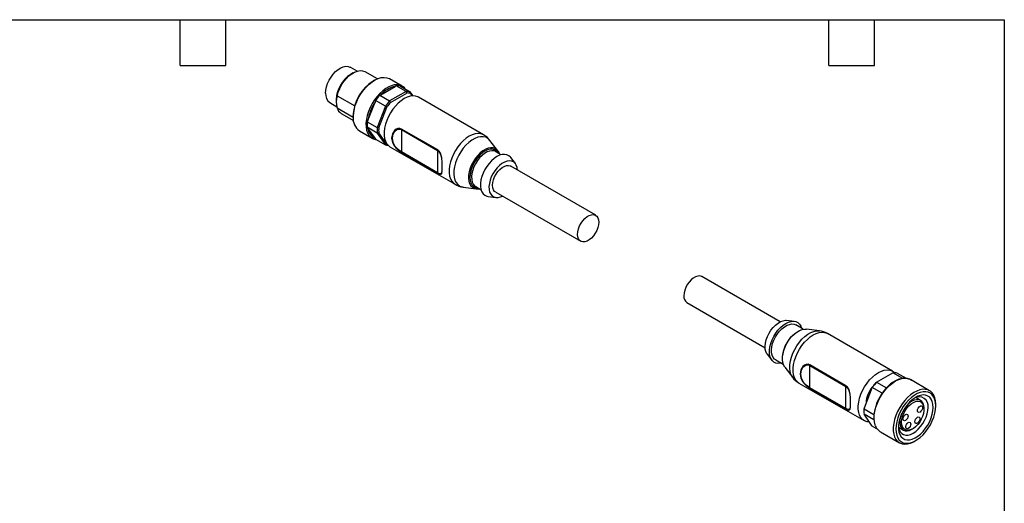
# Model space of a CAD drawing. Header units: millimetres. Extents: x 6 to 273, y 6 to 210.
# Tile 5 of 5: x 109 to 273, y 129 to 210. Entities that reach past the tile are written whole.
import ezdxf

# ---------------------------------------------------------------- set-up
doc = ezdxf.new("R2010")
doc.units = ezdxf.units.MM
doc.linetypes.add('SLD-Solid', pattern=[0])
doc.layers.add('TEXT', color=140, linetype='SLD-Solid', lineweight=25)

msp = doc.modelspace()

# ---------------------------------------------------------------- linework, layer by layer
for p, q in [((165.34, 200.99), (164.2, 201.65)), ((164.69, 200.7), (164.27, 200.46)), ((168.73, 199.72), (166.69, 200.9)), ((168.23, 199.48), (168.02, 199.35)), ((169.31, 197.08), (171.67, 198.44)), ((172.85, 198.5), (170.73, 199.72)), ((171.84, 198.57), (171.67, 198.44)), ((173.49, 197.62), (171.84, 198.57)), ((172.54, 198.5), (174.19, 197.55)), ((162.01, 196.9), (164.95, 195.21)), ((169.31, 197.08), (169.1, 196.98)), ((169.1, 196.98), (170.75, 196.03)), ((173.49, 197.62), (170.75, 196.03)), ((170.92, 195.8), (173.6, 197.35)), ((174.67, 196.87), (174.19, 197.55)), ((174.22, 197.3), (174.53, 196.87)), ((186.39, 190.4), (175.55, 196.65)), ((160.8, 195.76), (161.97, 195.08)), ((161.87, 196.29), (161.87, 195.97)), ((167.15, 192.81), (168.33, 195.86)), ((168.4, 196.11), (168.33, 195.86)), ((170.05, 195.16), (168.4, 196.11)), ((170.05, 195.16), (168.68, 191.63)), ((168.96, 191.57), (170.3, 195.03)), ((164.69, 193.31), (162.01, 194.86)), ((162.69, 193.97), (164.73, 192.8)), ((164.69, 193.6), (164.69, 193.35)), ((167.15, 192.81), (167.03, 192.58)), ((167.03, 192.58), (168.68, 191.63)), ((165.73, 191.06), (167.85, 189.84)), ((167.03, 191.65), (167.15, 191.5)), ((168.68, 190.7), (167.03, 191.65)), ((168.33, 189.82), (167.15, 191.5)), ((168.68, 190.7), (170.05, 188.75)), ((170.3, 188.84), (168.96, 190.75)), ((172.72, 191.26), (178.73, 187.79)), ((172.72, 191.26), (172.72, 187.57)), ((178.75, 187.88), (172.74, 191.35)), ((167.77, 189.89), (167.85, 189.84)), ((168.33, 189.82), (168.4, 189.7)), ((168.4, 189.7), (170.05, 188.75)), ((170.3, 188.84), (170.34, 188.83)), ((188.77, 187.74), (187.45, 189.47)), ((170.8, 188.42), (181.64, 182.17)), ((178.73, 184.1), (172.72, 187.57)), ((172.74, 187.5), (178.75, 184.03)), ((178.73, 187.79), (178.73, 184.1)), ((188.43, 187.6), (188.31, 187.66)), ((189.32, 187.09), (188.43, 187.6)), ((205.05, 177.03), (190.91, 185.19)), ((191.68, 185.62), (190.92, 186.62)), ((182.97, 181.72), (185.13, 181.43)), ((185.08, 181.8), (185.97, 181.28)), ((188.41, 180.86), (202.55, 172.7)), ((187.18, 180.14), (188.42, 179.98)), ((235.75, 159.3), (222.73, 166.82)), ((220.23, 162.49), (233.25, 154.97)), ((238.09, 159.38), (236.85, 159.54)), ((239.59, 158.07), (238.35, 158.78)), ((242.3, 157.8), (240.14, 158.09)), ((254.47, 151.1), (243.63, 157.35)), ((233.59, 153.9), (234.35, 152.9)), ((235, 152.98), (236.24, 152.26)), ((236.5, 151.78), (237.83, 150.05)), ((240.67, 152.03), (246.68, 148.56)), ((240.67, 148.34), (240.67, 152.03)), ((246.7, 148.65), (240.69, 152.12)), ((251.78, 149.25), (254.52, 150.84)), ((256.17, 149.89), (254.52, 150.84)), ((255.22, 150.77), (256.71, 149.91)), ((238.88, 149.12), (249.72, 142.87)), ((251.78, 149.25), (253.43, 148.3)), ((256.2, 149.91), (256.16, 149.91)), ((260.6, 147.84), (257.42, 149.68)), ((246.68, 144.87), (240.67, 148.34)), ((240.69, 148.27), (246.7, 144.8)), ((246.68, 144.87), (246.68, 148.56)), ((251.05, 148.42), (249.71, 144.96)), ((249.71, 144.85), (251.08, 148.38)), ((252.73, 147.43), (251.08, 148.38)), ((252.67, 147.35), (252.63, 147.28)), ((259.1, 146.23), (258.3, 146.69)), ((249.69, 144.53), (249.69, 144.37)), ((249.71, 144.85), (251.36, 143.9)), ((259.69, 144.76), (259.69, 144.92)), ((261.64, 145.31), (261.64, 145.55)), ((251.36, 142.97), (249.71, 143.92)), ((251.08, 141.97), (249.71, 143.92)), ((251.08, 141.97), (251.89, 141.5)), ((252.42, 141.02), (255.6, 139.18)), ((255.45, 141.75), (256.25, 141.29)), ((257.68, 141.43), (257.82, 141.51)), ((258.1, 139.43), (258.32, 139.55))]:
    msp.add_line(p, q)
at = {"flags": 128}
for points in [[(160.1, 197.31), (160.14, 197.83), (160.25, 198.38), (160.44, 198.93), (160.69, 199.48), (161, 200.01), (161.36, 200.49), (161.76, 200.91), (162.18, 201.27), (162.61, 201.54), (163.04, 201.72), (163.45, 201.8), (163.83, 201.78), (164.16, 201.67), (164.2, 201.65)], [(162.01, 196.9), (162.19, 197.51), (162.45, 198.12), (162.76, 198.71), (163.13, 199.26), (163.55, 199.76), (163.99, 200.19), (164.46, 200.55), (164.93, 200.83), (165.4, 201), (165.84, 201.08), (166.26, 201.06), (166.63, 200.94), (166.69, 200.9)], [(164.69, 193.35), (164.73, 193.97), (164.84, 194.62), (165.03, 195.28), (165.28, 195.95), (165.6, 196.6), (165.97, 197.23), (166.39, 197.82), (166.85, 198.35), (167.34, 198.83), (167.84, 199.23), (168.36, 199.55), (168.87, 199.78), (169.37, 199.92), (169.85, 199.96), (170.29, 199.9), (170.68, 199.75), (170.73, 199.72)], [(171.51, 198.7), (171.16, 198.61), (170.65, 198.41), (170.13, 198.12), (169.62, 197.74), (169.13, 197.29), (168.66, 196.78), (168.22, 196.2), (167.83, 195.59), (167.5, 194.94), (167.23, 194.28), (167.02, 193.61), (166.88, 192.96), (166.82, 192.33), (166.83, 191.74), (166.92, 191.2), (167.08, 190.73), (167.31, 190.33), (167.61, 190.01), (167.77, 189.89)], [(175.55, 196.65), (175.46, 196.7), (175.07, 196.83), (174.64, 196.87), (174.17, 196.82), (173.68, 196.66), (173.18, 196.42), (172.68, 196.08), (172.19, 195.67), (171.72, 195.19), (171.29, 194.65), (170.9, 194.06), (170.55, 193.44), (170.27, 192.8), (170.05, 192.15), (169.91, 191.51), (169.83, 190.89), (169.83, 190.31), (169.91, 189.78), (170.05, 189.32), (170.27, 188.92), (170.55, 188.6), (170.8, 188.42)], [(173.6, 197.35), (173.54, 197.5), (173.49, 197.62)], [(174.19, 197.55), (174.21, 197.41), (174.22, 197.3)], [(170.3, 195.03), (170.16, 195.11), (170.05, 195.16)], [(170.75, 196.03), (170.84, 195.9), (170.92, 195.8)], [(168.68, 191.63), (168.83, 191.6), (168.96, 191.57)], [(168.96, 190.75), (168.8, 190.72), (168.68, 190.7)], [(172.74, 191.35), (172.44, 191.46), (172.12, 191.44), (171.83, 191.32), (171.56, 191.11), (171.22, 190.56), (171.09, 189.87), (171.22, 189.14), (171.56, 188.52), (171.83, 188.21), (172.12, 187.94), (172.44, 187.69), (172.74, 187.5)], [(172.72, 187.57), (172.44, 187.75), (172.15, 187.98), (171.88, 188.24), (171.64, 188.54), (171.32, 189.15), (171.21, 189.83), (171.32, 190.49), (171.64, 191.02), (171.89, 191.23), (172.16, 191.34), (172.44, 191.35), (172.72, 191.26)], [(172.72, 191.26), (172.72, 191.3), (172.74, 191.35)], [(186.39, 190.4), (186.3, 190.45), (185.9, 190.58), (185.47, 190.62), (185, 190.56), (184.51, 190.41), (184.01, 190.16), (183.51, 189.83), (183.02, 189.42), (182.56, 188.94), (182.12, 188.4), (181.73, 187.81), (181.39, 187.19), (181.1, 186.54), (180.89, 185.9), (180.74, 185.26), (180.66, 184.64), (180.66, 184.06), (180.74, 183.53), (180.89, 183.06), (181.1, 182.67), (181.39, 182.35), (181.64, 182.17)], [(187.45, 189.47), (187.4, 189.52), (187.1, 189.8), (186.74, 189.99), (186.34, 190.09), (185.89, 190.09), (185.42, 189.99), (184.92, 189.79), (184.43, 189.5), (183.93, 189.13), (183.46, 188.68), (183.01, 188.17), (182.6, 187.6), (182.25, 187), (181.94, 186.37), (181.71, 185.72), (181.54, 185.09), (181.44, 184.47), (181.42, 183.88), (181.48, 183.34), (181.61, 182.86), (181.82, 182.46), (182.09, 182.13), (182.42, 181.89), (182.8, 181.75), (182.97, 181.72)], [(167.77, 189.9), (168.06, 189.74), (168.4, 189.64)], [(168.4, 189.64), (168.46, 189.62), (168.54, 189.61)], [(170.05, 188.75), (170.19, 188.8), (170.3, 188.84)], [(172.74, 187.5), (172.72, 187.53), (172.72, 187.57)], [(178.73, 187.79), (178.74, 187.83), (178.75, 187.88)], [(178.73, 187.79), (178.97, 187.59), (179.16, 187.29), (179.28, 186.95), (179.37, 186.56), (179.44, 185.81), (179.45, 185.08), (179.44, 184.47), (179.37, 184.08), (179.28, 183.97), (179.16, 183.94), (178.97, 183.98), (178.73, 184.1)], [(178.75, 184.03), (179, 183.9), (179.21, 183.85), (179.34, 183.87), (179.42, 183.98), (179.5, 184.38), (179.51, 185.01), (179.49, 185.79), (179.43, 186.57), (179.34, 186.99), (179.21, 187.35), (179.01, 187.66), (178.75, 187.88)], [(188.18, 188.18), (188, 188.23), (187.61, 188.25), (187.18, 188.18), (186.74, 188.01), (186.29, 187.76), (185.85, 187.41), (185.43, 186.99), (185.03, 186.52), (184.69, 185.99), (184.39, 185.43), (184.15, 184.85), (183.99, 184.27), (183.89, 183.71), (183.87, 183.18), (183.93, 182.7), (184.06, 182.28), (184.26, 181.93), (184.53, 181.67), (184.85, 181.5), (185.13, 181.43)], [(188.88, 187.34), (188.79, 187.49), (188.54, 187.75), (188.23, 187.93), (187.87, 188.02), (187.47, 188), (187.05, 187.89), (186.61, 187.68), (186.18, 187.38), (185.76, 187.01), (185.36, 186.57), (185, 186.07), (184.69, 185.53), (184.44, 184.98), (184.26, 184.41), (184.14, 183.86), (184.1, 183.33), (184.14, 182.85), (184.26, 182.43), (184.44, 182.08), (184.69, 181.81), (185, 181.63), (185.36, 181.55), (185.53, 181.54)], [(188.31, 187.66), (188.15, 187.72), (187.78, 187.76), (187.39, 187.7), (186.97, 187.55), (186.54, 187.3), (186.13, 186.97), (185.73, 186.57), (185.36, 186.11), (185.04, 185.6), (184.78, 185.07), (184.58, 184.52), (184.45, 183.98), (184.39, 183.46), (184.41, 182.98), (184.5, 182.55), (184.67, 182.2), (184.9, 181.93), (185.08, 181.8)], [(190.92, 186.62), (190.87, 186.67), (190.6, 186.92), (190.27, 187.08), (189.89, 187.15), (189.48, 187.12), (189.04, 187), (188.59, 186.78), (188.15, 186.48), (187.71, 186.1), (187.3, 185.66), (186.92, 185.15), (186.59, 184.61), (186.32, 184.04), (186.1, 183.46), (185.96, 182.89), (185.88, 182.33), (185.88, 181.81), (185.96, 181.34), (186.1, 180.94), (186.32, 180.6), (186.59, 180.35), (186.92, 180.19), (187.18, 180.14)], [(188.88, 187.34), (188.79, 187.49), (188.54, 187.76), (188.23, 187.94), (187.87, 188.02), (187.47, 188.01), (187.05, 187.89), (186.61, 187.68), (186.29, 187.47)], [(192.02, 184.55), (191.96, 184.97), (191.83, 185.36), (191.63, 185.67), (191.37, 185.9), (191.05, 186.04), (190.68, 186.08), (190.29, 186.03), (189.87, 185.87), (189.44, 185.63), (189.03, 185.3), (188.63, 184.9), (188.26, 184.44), (187.94, 183.93), (187.68, 183.39), (187.48, 182.84), (187.35, 182.3), (187.29, 181.78), (187.31, 181.3), (187.4, 180.88), (187.57, 180.53), (187.8, 180.25), (188.1, 180.07), (188.44, 179.98), (188.82, 179.98), (189.23, 180.09), (189.52, 180.22)], [(188.41, 180.86), (188.23, 181), (188.04, 181.26), (187.93, 181.6), (187.89, 182.01), (187.93, 182.45), (188.04, 182.92), (188.23, 183.4), (188.47, 183.86), (188.77, 184.28), (189.11, 184.65), (189.47, 184.95), (189.84, 185.16), (190.2, 185.28), (190.54, 185.3), (190.84, 185.23), (190.91, 185.19)], [(178.75, 184.03), (178.74, 184.06), (178.73, 184.1)], [(184.11, 183.51), (184.1, 183.33), (184.14, 182.85), (184.25, 182.42), (184.44, 182.07), (184.69, 181.8), (185, 181.62), (185.36, 181.54), (185.54, 181.54)], [(185.13, 181.43), (185.23, 181.42), (185.61, 181.44)], [(205.57, 175.88), (205.53, 175.44), (205.41, 174.96), (205.23, 174.49), (204.98, 174.03), (204.68, 173.6), (204.34, 173.24), (203.98, 172.94), (203.61, 172.73), (203.25, 172.61), (202.91, 172.58), (202.61, 172.66), (202.37, 172.84), (202.18, 173.1), (202.07, 173.44), (202.03, 173.84), (202.07, 174.29), (202.18, 174.76), (202.37, 175.24), (202.61, 175.7), (202.91, 176.12), (203.25, 176.49), (203.61, 176.79), (203.98, 177), (204.34, 177.12), (204.68, 177.14), (204.98, 177.06), (205.23, 176.89), (205.41, 176.62), (205.53, 176.28), (205.57, 175.88)], [(222.73, 166.82), (222.66, 166.86), (222.36, 166.94), (222.02, 166.91), (221.66, 166.79), (221.29, 166.58), (220.93, 166.28), (220.59, 165.91), (220.29, 165.49), (220.05, 165.03), (219.86, 164.56), (219.75, 164.08), (219.71, 163.64)], [(233.59, 153.9), (233.53, 153.99), (233.36, 154.35), (233.27, 154.77), (233.25, 155.25), (233.31, 155.77), (233.44, 156.31), (233.64, 156.86), (233.91, 157.39), (234.22, 157.9), (234.59, 158.36), (234.99, 158.77), (235.4, 159.09), (235.83, 159.34), (236.25, 159.49), (236.65, 159.55), (236.85, 159.54)], [(235.95, 152.43), (235.79, 152.4), (235.38, 152.37), (235.01, 152.43), (234.68, 152.6), (234.4, 152.85), (234.18, 153.18), (234.04, 153.59), (233.96, 154.05), (233.96, 154.57), (234.04, 155.13), (234.18, 155.7), (234.4, 156.28), (234.68, 156.85), (235.01, 157.4), (235.38, 157.9), (235.79, 158.34), (236.23, 158.72), (236.68, 159.02), (237.13, 159.24), (237.56, 159.36), (237.97, 159.39), (238.35, 159.33), (238.68, 159.17), (238.96, 158.92), (239.17, 158.58), (239.3, 158.23)], [(235, 152.98), (234.83, 153.11), (234.59, 153.38), (234.43, 153.73), (234.33, 154.16), (234.31, 154.64), (234.37, 155.16), (234.5, 155.7), (234.7, 156.25), (234.97, 156.78), (235.29, 157.29), (235.65, 157.75), (236.05, 158.15), (236.47, 158.48), (236.89, 158.73), (237.31, 158.88), (237.71, 158.94), (238.07, 158.9), (238.35, 158.78)], [(236.5, 151.78), (236.3, 152.12), (236.17, 152.54), (236.11, 153.02), (236.13, 153.55), (236.22, 154.12), (236.39, 154.69), (236.63, 155.27), (236.92, 155.83), (237.27, 156.36), (237.66, 156.84), (238.09, 157.26), (238.53, 157.6), (238.98, 157.86), (239.42, 158.03), (239.85, 158.1), (240.14, 158.09)], [(237.82, 150.06), (237.74, 150.17), (237.54, 150.58), (237.4, 151.06), (237.35, 151.6), (237.37, 152.18), (237.46, 152.8), (237.63, 153.44), (237.87, 154.08), (238.17, 154.71), (238.53, 155.32), (238.94, 155.89), (239.38, 156.4), (239.86, 156.85), (240.35, 157.22), (240.85, 157.51), (241.34, 157.7), (241.81, 157.8), (242.26, 157.81), (242.29, 157.8)], [(238.88, 149.12), (238.63, 149.3), (238.35, 149.62), (238.13, 150.01), (237.99, 150.48), (237.91, 151.01), (237.91, 151.59), (237.99, 152.21), (238.13, 152.85), (238.35, 153.5), (238.63, 154.14), (238.98, 154.76), (239.37, 155.35), (239.8, 155.89), (240.27, 156.37), (240.76, 156.78), (241.26, 157.11), (241.76, 157.36), (242.25, 157.51), (242.72, 157.57), (243.15, 157.53), (243.54, 157.4), (243.63, 157.35)], [(240.69, 152.12), (240.39, 152.23), (240.07, 152.21), (239.78, 152.1), (239.51, 151.88), (239.18, 151.34), (239.05, 150.63), (239.17, 149.93), (239.52, 149.29), (239.78, 148.98), (240.07, 148.71), (240.39, 148.46), (240.69, 148.27)], [(240.67, 148.34), (240.4, 148.52), (240.1, 148.76), (239.84, 149.01), (239.59, 149.32), (239.28, 149.93), (239.17, 150.6), (239.28, 151.26), (239.59, 151.79), (239.84, 152), (240.1, 152.11), (240.4, 152.13), (240.67, 152.03)], [(240.67, 152.03), (240.68, 152.07), (240.69, 152.12)], [(250.61, 142.65), (250.2, 142.68), (249.81, 142.82), (249.47, 143.05), (249.18, 143.36), (248.97, 143.76), (248.82, 144.23), (248.74, 144.76), (248.74, 145.34), (248.82, 145.95), (248.97, 146.59), (249.18, 147.24), (249.47, 147.88), (249.81, 148.51), (250.2, 149.09), (250.64, 149.63), (251.1, 150.12), (251.59, 150.53), (252.09, 150.86), (252.59, 151.11), (253.08, 151.26), (253.55, 151.32), (253.98, 151.28), (254.38, 151.14), (254.72, 150.92), (254.8, 150.84)], [(251.62, 141.98), (251.56, 142.14), (251.44, 142.64), (251.39, 143.21), (251.41, 143.82), (251.51, 144.46), (251.68, 145.12), (251.93, 145.79), (252.23, 146.44), (252.59, 147.08), (253.01, 147.67), (253.46, 148.22), (253.94, 148.71), (254.45, 149.12), (254.96, 149.46), (255.48, 149.7), (255.98, 149.86), (256.46, 149.91), (256.91, 149.87)], [(251.67, 149.19), (251.73, 149.22), (251.78, 149.25)], [(256.91, 149.87), (257.31, 149.74), (257.42, 149.68)], [(240.67, 148.34), (240.68, 148.3), (240.69, 148.27)], [(246.7, 148.65), (246.69, 148.61), (246.68, 148.56)], [(246.68, 148.56), (246.92, 148.36), (247.11, 148.06), (247.24, 147.72), (247.32, 147.33), (247.39, 146.58), (247.4, 145.85), (247.39, 145.24), (247.32, 144.86), (247.24, 144.74), (247.11, 144.71), (246.92, 144.75), (246.68, 144.87)], [(246.7, 144.8), (246.96, 144.67), (247.16, 144.62), (247.29, 144.64), (247.38, 144.76), (247.45, 145.15), (247.46, 145.78), (247.45, 146.57), (247.38, 147.34), (247.29, 147.76), (247.16, 148.12), (246.96, 148.44), (246.7, 148.65)], [(251.08, 148.38), (251.06, 148.4), (251.05, 148.42)], [(261.64, 145.55), (261.6, 146.13), (261.49, 146.64), (261.3, 147.09), (261.05, 147.47), (260.74, 147.76), (260.36, 147.96), (259.95, 148.06), (259.49, 148.07), (259, 147.98), (258.49, 147.79), (257.97, 147.52), (257.46, 147.16), (256.96, 146.72), (256.49, 146.21), (256.05, 145.64), (255.65, 145.03), (255.3, 144.39), (255.02, 143.73), (254.8, 143.06), (254.65, 142.41), (254.58, 141.77), (254.58, 141.18), (254.65, 140.63), (254.8, 140.15), (255.02, 139.73), (255.3, 139.4), (255.65, 139.16), (256.05, 139), (256.49, 138.95), (256.96, 138.99), (257.46, 139.13), (257.97, 139.36), (258.1, 139.43)], [(261.64, 145.31), (261.6, 145.86), (261.49, 146.35), (261.31, 146.78), (261.06, 147.14), (260.75, 147.41), (260.39, 147.59), (259.98, 147.67), (259.53, 147.66), (259.05, 147.56), (258.56, 147.36), (258.07, 147.07), (257.58, 146.7), (257.1, 146.26), (256.65, 145.75), (256.24, 145.19), (255.88, 144.59), (255.57, 143.97), (255.32, 143.33), (255.14, 142.69), (255.03, 142.06), (254.99, 141.47), (255.03, 140.92), (255.14, 140.43), (255.32, 140), (255.57, 139.64), (255.88, 139.37), (256.24, 139.19), (256.65, 139.11), (257.1, 139.12), (257.58, 139.22), (258.07, 139.42), (258.56, 139.71), (259.05, 140.07), (259.53, 140.52), (259.98, 141.03), (260.39, 141.59), (260.75, 142.19), (261.06, 142.81), (261.31, 143.45), (261.49, 144.09), (261.6, 144.71), (261.64, 145.31)], [(261.21, 145.06), (261.18, 145.58), (261.07, 146.04), (260.88, 146.43), (260.63, 146.74), (260.32, 146.96), (259.96, 147.1), (259.56, 147.13), (259.12, 147.07), (258.66, 146.91), (258.2, 146.67), (257.74, 146.33), (257.29, 145.93), (256.87, 145.45), (256.48, 144.92), (256.15, 144.36), (255.87, 143.76), (255.65, 143.16), (255.5, 142.57), (255.43, 141.99), (255.43, 141.45), (255.5, 140.96), (255.65, 140.54), (255.87, 140.19), (256.15, 139.92), (256.48, 139.74), (256.87, 139.65), (257.29, 139.67), (257.74, 139.77), (258.2, 139.98), (258.66, 140.27), (259.12, 140.64), (259.56, 141.08), (259.96, 141.59), (260.32, 142.13), (260.63, 142.72), (260.88, 143.32), (261.07, 143.92), (261.18, 144.5), (261.21, 145.06)], [(255.95, 142.59), (255.98, 143.05), (256.1, 143.53), (256.28, 144.02), (256.53, 144.5), (256.83, 144.94), (257.17, 145.33), (257.54, 145.65), (257.92, 145.89), (258.29, 146.04), (258.65, 146.09), (258.97, 146.05), (259.24, 145.91), (259.46, 145.67), (259.61, 145.36), (259.68, 144.97), (259.68, 144.53), (259.61, 144.06), (259.46, 143.57), (259.24, 143.09), (258.97, 142.63), (258.65, 142.21), (258.29, 141.85), (257.92, 141.57), (257.54, 141.37), (257.17, 141.27), (256.83, 141.27), (256.53, 141.36), (256.28, 141.55), (256.1, 141.83), (255.98, 142.18), (255.95, 142.59)], [(259.69, 144.92), (259.66, 145.35), (259.54, 145.72), (259.35, 146.02), (259.1, 146.23), (258.8, 146.34), (258.45, 146.35), (258.07, 146.27), (257.68, 146.08), (257.29, 145.81), (256.91, 145.46), (256.61, 145.11)], [(246.7, 144.8), (246.69, 144.83), (246.68, 144.87)], [(249.71, 144.96), (249.71, 144.9), (249.71, 144.85)], [(255.42, 141.98), (255.45, 141.73), (255.57, 141.31), (255.75, 140.97), (256, 140.7), (256.3, 140.53), (256.65, 140.45), (257.04, 140.46), (257.46, 140.57), (257.89, 140.78), (258.32, 141.07), (258.74, 141.44), (259.13, 141.87), (259.48, 142.36), (259.79, 142.89), (260.03, 143.44), (260.22, 144), (260.33, 144.55), (260.37, 145.06)], [(259.45, 145.02), (259.41, 144.82), (259.32, 144.6), (259.18, 144.42), (259.02, 144.29), (258.86, 144.23), (258.72, 144.26), (258.63, 144.36), (258.6, 144.53), (258.63, 144.74), (258.72, 144.95), (258.86, 145.14), (259.02, 145.27), (259.18, 145.32), (259.32, 145.3), (259.41, 145.19), (259.45, 145.02)], [(255.66, 142.59), (255.7, 142.16), (255.82, 141.79), (256, 141.5), (256.25, 141.29), (256.56, 141.18), (256.91, 141.16), (257.29, 141.25), (257.68, 141.43), (257.68, 141.43)], [(257.04, 143.63), (257.01, 143.43), (256.92, 143.22), (256.78, 143.03), (256.62, 142.9), (256.46, 142.84), (256.32, 142.87), (256.23, 142.98), (256.19, 143.14), (256.23, 143.35), (256.32, 143.56), (256.46, 143.75), (256.62, 143.88), (256.78, 143.94), (256.92, 143.91), (257.01, 143.8), (257.04, 143.63)], [(257.48, 142.3), (257.45, 142.09), (257.36, 141.88), (257.22, 141.69), (257.06, 141.56), (256.9, 141.51), (256.76, 141.53), (256.67, 141.64), (256.64, 141.81), (256.67, 142.01), (256.76, 142.23), (256.9, 142.41), (257.06, 142.54), (257.22, 142.6), (257.36, 142.57), (257.45, 142.47), (257.48, 142.3)], [(259, 143.18), (258.97, 142.97), (258.88, 142.76), (258.74, 142.57), (258.58, 142.44), (258.42, 142.38), (258.28, 142.41), (258.19, 142.52), (258.16, 142.69), (258.19, 142.89), (258.28, 143.1), (258.42, 143.29), (258.58, 143.42), (258.74, 143.48), (258.88, 143.45), (258.97, 143.34), (259, 143.18)]]:
    msp.add_lwpolyline(points, dxfattribs=at)
for centre, radius, start, end in [((167.06, 196.07), 5.19, 122.4367, 177.5687), ((171.86, 193.3), 7.17, 122.4003, 177.6051), ((172.61, 194.09), 4.46, 102.1752, 137.8195), ((171.91, 196.88), 1.86, 37.6072, 102.4588), ((172.02, 196.59), 1.98, 74.6914, 95.0896), ((161.79, 197.14), 1.7, 174.1888, 234.499), ((165.7, 195.88), 3.83, 164.5686, 195.4314), ((174.9, 191.61), 7.9, 137.1582, 145.2526), ((173.67, 195.64), 1.98, 74.6914, 95.0896), ((173.75, 195.46), 1.9, 75.4484, 94.3326), ((174.64, 191.66), 7.58, 146.3526, 171.2361), ((176.54, 190.66), 7.9, 137.1582, 145.2526), ((176.51, 190.68), 7.58, 137.4601, 144.9507), ((163.52, 195.32), 1.58, 196.6234, 238.5236), ((167.16, 193.09), 2.48, 173.9482, 234.7396), ((171.62, 192.11), 4.61, 174.2013, 185.7987), ((169.16, 191.66), 2.02, 184.4768, 245.7245), ((173.27, 191.16), 4.61, 174.2013, 185.7987), ((173.36, 191.16), 4.43, 174.6338, 185.3662), ((184.85, 187.6), 3.19, 35.6548, 61.1705), ((170.55, 190.55), 1.88, 254.3842, 267.5205), ((189.65, 183.04), 5.56, 127.182, 175.1053), ((187.68, 186.86), 1.41, 16.264, 68.8735), ((183.2, 184.62), 2.9, 237.3387, 265.5269), ((220.94, 163.51), 1.24, 174.0137, 234.6741), ((241.47, 153.12), 5.35, 128.1981, 171.8073), ((242.06, 154.86), 2.94, 57.6886, 85.7827), ((254.7, 148.86), 1.98, 74.6914, 95.0896), ((240.42, 151.92), 3.19, 215.5148, 241.1835), ((257.26, 144.06), 7.58, 137.4601, 144.9507), ((257.58, 143.88), 7.9, 137.1582, 145.2526), ((257.57, 144.68), 5.5, 120.0524, 137.799), ((256.58, 146.55), 3.38, 97.0563, 121.2197), ((256.5, 148.21), 1.73, 49.8657, 100.0274), ((254.43, 145.61), 4.39, 139.9691, 177.3341), ((259.22, 142.93), 7.9, 137.1582, 145.2526), ((258.62, 143.1), 7.3, 145.0817, 173.1295), ((258.88, 145.31), 1.51, 350.4112, 121.4265), ((254.48, 144.53), 4.79, 174.8453, 179.9334), ((254.3, 144.38), 4.61, 174.2013, 185.7987), ((255.95, 143.43), 4.61, 174.2013, 185.7987), ((253.49, 142.97), 2.12, 183.1584, 205.7128), ((259.45, 142.51), 3.79, 156.7933, 178.7185), ((253.4, 142.65), 1.91, 200.6645, 238.9549)]:
    msp.add_arc(centre, radius, start, end)
at = {"layer": 'TEXT'}
for p, q in [((6.35, 209.55), (273.05, 209.55)), ((135.89, 201.93), (135.89, 209.55)), ((143.51, 201.93), (143.51, 209.55)), ((243.84, 201.93), (243.84, 209.55)), ((251.46, 201.93), (251.46, 209.55)), ((273.05, 209.55), (273.05, 6.35)), ((135.89, 201.93), (143.51, 201.93)), ((243.84, 201.93), (251.46, 201.93))]:
    msp.add_line(p, q, dxfattribs=at)

doc.saveas('drawing.dxf')
